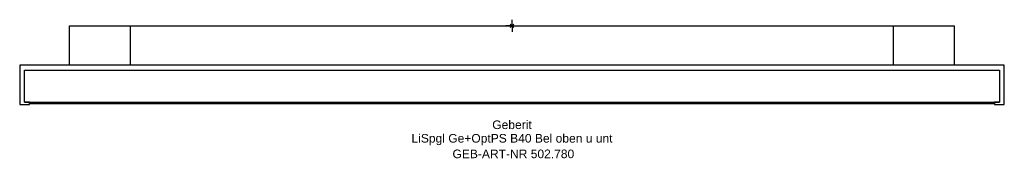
# Model space of a CAD drawing. Header units: millimetres. Extents: x -200 to 200, y -54 to 2.
import ezdxf
from ezdxf.enums import TextEntityAlignment as Align

# ---------------------------------------------------------------- set-up
doc = ezdxf.new("R2010")
doc.units = ezdxf.units.MM
doc.layers.get('0').update_dxf_attribs({"linetype": 'CONTINUOUS'})
for name, color, linetype, lineweight in [('Arbeitspunkt(DIN)', 7, 'CONTINUOUS', 25), ('GEB-ART-NR', 1, 'CONTINUOUS', 18), ('GEB-BEZUG', 2, 'CONTINUOUS', 25), ('GEB-TEXT', 5, 'CONTINUOUS', 18)]:
    doc.layers.add(name, color=color, linetype=linetype, lineweight=lineweight)
doc.layers.add('GEB-KONTUR-A', color=5, linetype='CONTINUOUS')
doc.styles.get("Standard").update_dxf_attribs({"font": 'arial.ttf'})

# ---------------------------------------------------------------- blocks, each defined once
blk = doc.blocks.new('Einfügepunkt')
at = {"layer": 'GEB-BEZUG'}
for p, q in [((-0.71, -0.71), (0.71, 0.71)), ((-0.71, 0.71), (0.71, -0.71))]:
    blk.add_line(p, q, dxfattribs=at)

msp = doc.modelspace()

# ---------------------------------------------------------------- linework, layer by layer
at = {"layer": 'Arbeitspunkt(DIN)', "ltscale": 5}
for q in [(-2.5, 0), (0, 2.5), (0, -2.5), (2.5, 0)]:
    msp.add_line((0, 0), q, dxfattribs=at)
at = {"layer": 'GEB-KONTUR-A', "ltscale": 5}
for p, q in [((-179.75, -16), (-179.75, 0)), ((-179.75, 0), (-155, 0)), ((-155, -16), (-155, 0)), ((-155, 0), (155, 0)), ((155, -16), (155, 0)), ((155, 0), (179.75, 0)), ((179.75, -16), (179.75, 0)), ((200, -16), (-200, -16)), ((-200, -16), (-200, -32)), ((200, -32), (200, -16)), ((-198, -18), (198, -18)), ((-198, -31), (-198, -18)), ((-198, -18), (198, -18)), ((-198, -31), (-198, -18)), ((198, -18), (198, -31)), ((198, -18), (198, -31)), ((-200, -32), (-196, -32)), ((-198, -31), (198, -31)), ((-196, -31), (-198, -31)), ((-196, -32), (-196, -31)), ((-196, -31.65), (196, -31.65)), ((196, -31), (196, -32)), ((198, -31), (196, -31)), ((196, -32), (200, -32))]:
    msp.add_line(p, q, dxfattribs=at)

# ---------------------------------------------------------------- block references
at = {"ltscale": 5}
msp.add_blockref('Einfügepunkt', (0, 0), dxfattribs=at)

# ---------------------------------------------------------------- texts
at = {"layer": 'GEB-ART-NR'}
msp.add_text('GEB-ART-NR 502.780', height=3.5, dxfattribs=at).set_placement((0.55, -53.84), align=Align.CENTER)
at = {"layer": 'GEB-TEXT'}
for s, p in [('Geberit', (0, -42)), ('LiSpgl Ge+OptPS B40 Bel oben u unt', (0, -47.5))]:
    msp.add_text(s, height=3.5, dxfattribs=at).set_placement(p, align=Align.CENTER)

doc.saveas('drawing.dxf')
